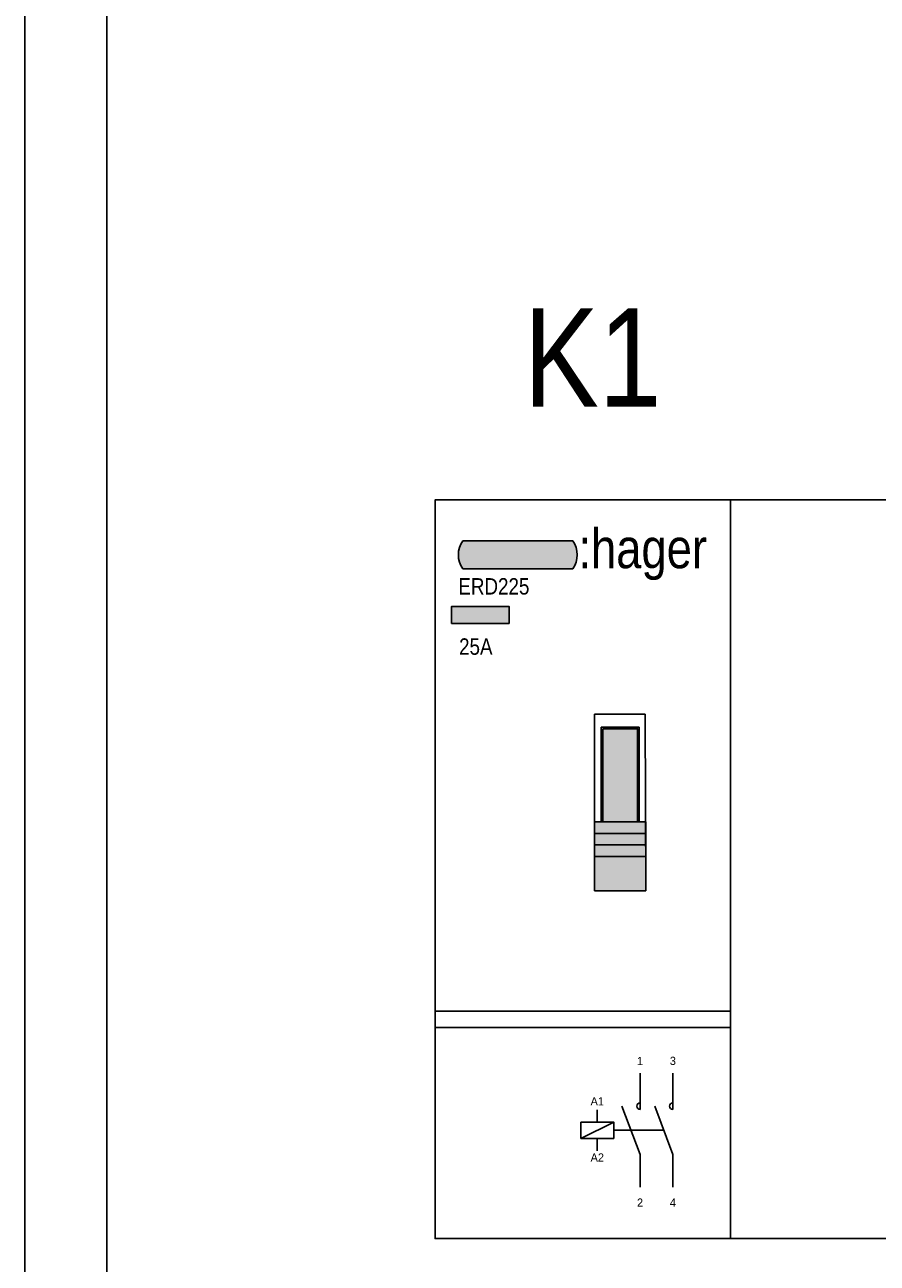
# Model space of a CAD drawing. Header units: millimetres. Extents: x -42616 to 81349, y -22301 to 100610.
# Tile 10 of 22: x -15846 to -15327, y 22008 to 22763. Entities that reach past the tile are written whole.
import ezdxf
from ezdxf.enums import TextEntityAlignment as Align

# ---------------------------------------------------------------- set-up
doc = ezdxf.new("R2010")
doc.units = ezdxf.units.MM
doc.header["$LTSCALE"] = 100
doc.linetypes.add('DASHED2', pattern=[0.375, 0.25, -0.125])
doc.layers.add('EL$6----', color=7, linetype='Continuous')
doc.styles.add('Arial', font='ARIALN.TTF')
doc.styles.add('BURO-012', font='BUROFONT.shx', dxfattribs={"height": 1.2})

# ---------------------------------------------------------------- blocks, each defined once
blk = doc.blocks.new('*U137')
h = blk.add_hatch(color=160)
h.dxf.hatch_style = 1
edge = h.paths.add_edge_path()
edge.add_line((83.89660015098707, -41.97447950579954), (16.95768241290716, -41.97447950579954))
edge.add_arc((28.49761912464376, -33.4694712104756), 14.33545623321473, 143.6095442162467, 216.3904557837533, ccw=False)
edge.add_line((16.95768241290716, -24.96446291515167), (83.89660015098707, -24.96446291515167))
edge.add_arc((71.65120721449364, -33.4694712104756), 14.90921910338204, -34.78181866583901, 34.78181866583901, ccw=False)
at = {"true_color": 0xcd2027}
h = blk.add_hatch(color=242, dxfattribs=at)
h.dxf.hatch_style = 1
h.paths.add_polyline_path([(10.02339578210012, -75.20809137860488), (45.03980010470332, -75.20809137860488), (45.03980010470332, -64.88860466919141), (10.02339578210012, -64.88860466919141)])
h = blk.add_hatch(color=253)
h.dxf.hatch_style = 1
h.paths.add_polyline_path([(128.3794932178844, -217.219354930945), (97.12466566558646, -217.219354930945), (97.12466566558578, -238.219354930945), (128.4534106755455, -238.1084963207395)])
h.paths.add_polyline_path([(128.3547233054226, -210.219354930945), (97.12466566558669, -210.219354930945), (97.12466566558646, -217.219354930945), (128.3794932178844, -217.219354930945)])
h.paths.add_polyline_path([(128.3299532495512, -203.2193144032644), (97.12466566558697, -203.2193144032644), (97.12466566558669, -210.219354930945), (128.3547233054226, -210.219354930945)])
h.paths.add_polyline_path([(128.3051833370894, -196.2193144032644), (97.1246656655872, -196.2193144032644), (97.12466566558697, -203.2193144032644), (128.3299532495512, -203.2193144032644)])
h.paths.add_polyline_path([(123.3569055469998, -139.4545022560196), (102.2211707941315, -139.4545022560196), (102.2211707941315, -196.2193144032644), (123.3569055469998, -196.2193144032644)])
for p, q in [((128.0727351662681, -130.5292479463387), (97.12466566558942, -130.5292479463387)), ((97.12466566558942, -130.5292479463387), (97.12466566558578, -238.219354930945)), ((128.4534106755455, -238.1084963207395), (128.0727351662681, -130.5292479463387)), ((101.2211707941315, -139.4545022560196), (101.2211707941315, -138.4545022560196)), ((101.2211707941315, -138.4545022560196), (123.3569055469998, -138.4545022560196)), ((101.2211707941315, -196.2193144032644), (101.2211707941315, -139.4545022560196)), ((123.3569055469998, -138.4545022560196), (124.3569055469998, -138.4545022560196)), ((124.3569055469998, -138.4545022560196), (124.3569055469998, -196.2193144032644)), ((97.12466566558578, -196.2193144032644), (128.4534106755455, -196.2193144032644)), ((97.12466566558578, -196.2193144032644), (97.12466566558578, -217.219354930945)), ((128.4534106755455, -203.2193144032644), (97.12466566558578, -203.2193144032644)), ((128.4534106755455, -196.2193144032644), (128.4534106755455, -217.219354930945)), ((128.4534106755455, -203.2193144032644), (128.4534106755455, -203.2193144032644)), ((97.12466566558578, -210.219354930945), (128.4534106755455, -210.219354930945)), ((128.4534106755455, -217.219354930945), (97.12466566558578, -217.219354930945)), ((97.12466566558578, -238.219354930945), (128.4534106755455, -238.1084963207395)), ((-2.842170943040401e-14, -311.4533608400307), (180, -311.4533608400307)), ((-2.842170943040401e-14, -321.4533608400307), (180, -321.4533608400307))]:
    blk.add_line(p, q)
at = {"color": 0}
blk.add_lwpolyline([(0, 0), (0, -450.0000199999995), (180, -450.0000199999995), (180, 0), (0, 0)], dxfattribs=at)
blk.add_lwpolyline([(83.89660015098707, -41.97447950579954), (16.95768241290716, -41.97447950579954, -0.3286909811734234), (16.95768241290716, -24.96446291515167), (83.89660015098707, -24.96446291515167, -0.3132067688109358)], format="xyb", close=True)
for points in [[(10.02339578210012, -75.20809137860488), (45.03980010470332, -75.20809137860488), (45.03980010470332, -64.88860466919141), (10.02339578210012, -64.88860466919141)], [(102.2211707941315, -139.4545022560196), (123.3569055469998, -139.4545022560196), (123.3569055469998, -196.2193144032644), (102.2211707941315, -196.2193144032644)]]:
    blk.add_lwpolyline(points, close=True)
at = {"flags": 128}
for points in [[(124.8478673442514, -371.3189750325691), (124.8478673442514, -349.3189750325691)], [(144.8478673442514, -371.3189750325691), (144.8478673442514, -349.3189750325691)], [(113.793116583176, -369.3189750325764), (124.8478673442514, -398.7719919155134), (124.8478673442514, -418.7719919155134)], [(133.793116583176, -369.3189750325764), (144.8478673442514, -398.7719919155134), (144.8478673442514, -418.7719919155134)], [(98.80567376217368, -379.0454834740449), (98.80567376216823, -371.6138563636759)], [(88.80567376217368, -389.0454834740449), (108.8056737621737, -379.0454834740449)], [(98.80567376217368, -389.0454834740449), (98.80567376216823, -396.4771105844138)]]:
    blk.add_lwpolyline(points, dxfattribs=at)
blk.add_lwpolyline([(88.80567376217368, -379.0454834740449), (108.8056737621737, -379.0454834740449), (108.8056737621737, -389.0454834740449), (88.80567376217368, -389.0454834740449)], close=True, dxfattribs=at)
at = {"linetype": 'DASHED2', "ltscale": 10, "flags": 128}
blk.add_lwpolyline([(108.8056737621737, -384.0454834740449), (139.3204919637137, -384.0454834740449)], dxfattribs=at)
for centre in [(124.8478673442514, -369.3189750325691), (144.8478673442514, -369.3189750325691)]:
    blk.add_arc(centre, 2, 90, 270)
at = {"color": 160, "style": 'Arial'}
blk.add_text(':hager', height=24.12171109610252, dxfattribs=at).set_placement((87.30079580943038, -41.59648179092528))
at = {"style": 'Arial'}
blk.add_text('25A', height=10, dxfattribs=at).set_placement((14.60047900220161, -94.32934378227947))
at = {"char_height": 5, "attachment_point": 8, "style": 'BURO-012'}
for s, insert in [('1', (124.8478673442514, -344.3189750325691)), ('3', (144.8478673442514, -344.3189750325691)), ('A1', (98.80567376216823, -368.9190582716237)), ('A2', (98.80567376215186, -403.1132383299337)), ('2', (124.8478673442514, -430.6018305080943)), ('4', (144.8478673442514, -430.6018305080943))]:
    blk.add_mtext_dynamic_manual_height_columns(s, width=8.19473972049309, gutter_width=6, heights=[0], dxfattribs=dict(at, insert=insert))
at = {"style": 'Arial'}
blk.add_attdef('TYPENUMMER', (14.16216289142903, -57.64843609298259), '', height=10, dxfattribs=at)

msp = doc.modelspace()

# ---------------------------------------------------------------- linework, layer by layer
at = {"layer": 'EL$6----'}
for points in [[(-15846.41672565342, 23897.70502400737), (-10626.41672565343, 23897.70502400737), (-10626.41672565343, 14598.98990400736), (-15846.41672565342, 14598.98990400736)], [(-15796.41672565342, 21581.89494400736), (-13236.41672565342, 21581.89494400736), (-13236.41672565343, 23847.70502400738), (-15796.41672565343, 23847.70502400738)], [(-13416.41672565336, 22473.34746400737), (-15596.41672565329, 22473.34746400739), (-15596.41672565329, 22023.34744400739), (-13416.41672565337, 22023.34744400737)], [(-15596.41672565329, 22023.34744400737), (-13416.41672565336, 22023.34744400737), (-13416.41672565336, 22473.34746400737), (-15596.41672565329, 22473.34746400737)]]:
    msp.add_lwpolyline(points, close=True, dxfattribs=at)

# ---------------------------------------------------------------- block references
msp.add_blockref('*U137', (-15596.41672565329, 22473.34746400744), dxfattribs=at).add_auto_attribs({'TYPENUMMER': 'ERD225'})

# ---------------------------------------------------------------- texts
at = {"layer": 'EL$6----', "style": 'Arial'}
msp.add_text('K1', height=60, dxfattribs=at).set_placement((-15500.45306070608, 22560.11063083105), align=Align.MIDDLE_CENTER)

doc.saveas('drawing.dxf')
